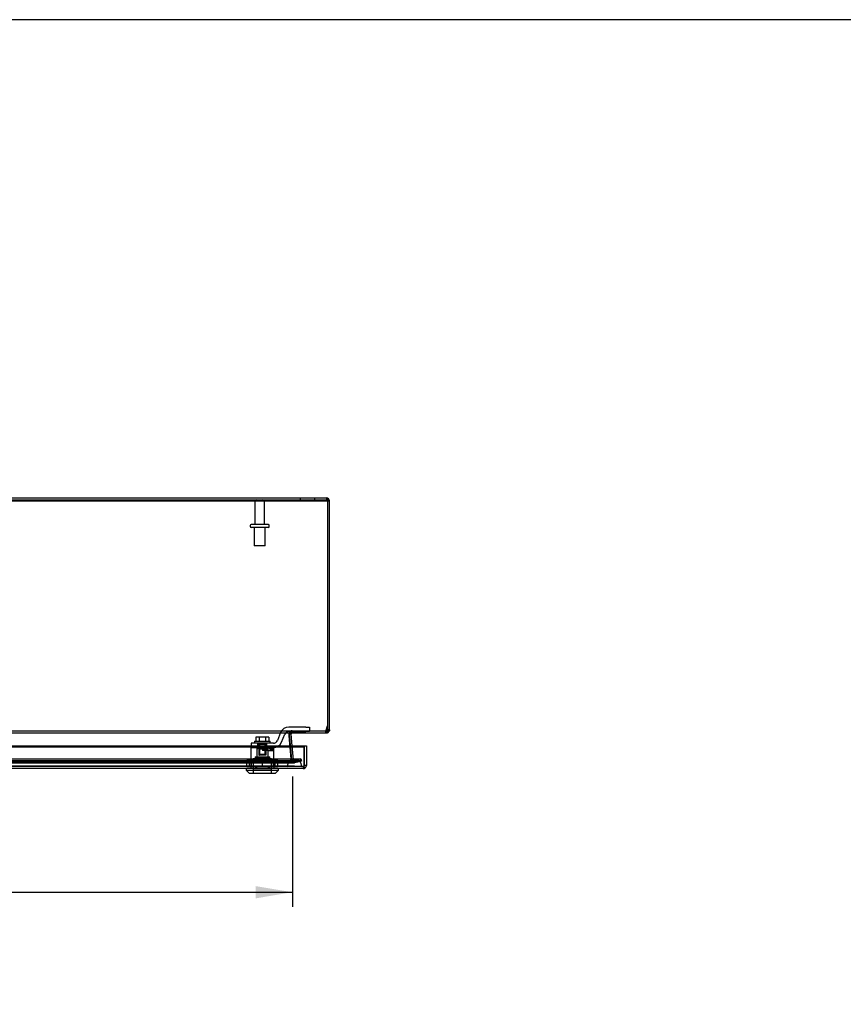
# Model space of a CAD drawing. Header units: inches. Extents: x 1 to 240, y -1 to 159.
# Tile 18 of 25: x 78 to 106, y 126 to 159. Entities that reach past the tile are written whole.
import ezdxf
from ezdxf.enums import TextEntityAlignment as Align
from ezdxf.lldxf.tags import DXFTag

# ---------------------------------------------------------------- set-up
doc = ezdxf.new("R2010")
doc.units = ezdxf.units.IN
doc.header["$MEASUREMENT"] = 0
for name, color, linetype in [('COM70220', 7, 'Continuous'), ('COM70699-8', 7, 'Continuous'), ('COM70702-5', 7, 'Continuous'), ('COM70705-8', 7, 'Continuous'), ('Default', 7, 'Continuous'), ('LOK10031', 7, 'Continuous'), ('LOK10031_CAM', 7, 'Continuous'), ('LOK10031_INSERT', 7, 'Continuous'), ('LOK10031_NUT', 7, 'Continuous'), ('LOK10031_SC', 7, 'Continuous'), ('STD26089', 7, 'Continuous')]:
    doc.layers.add(name, color=color, linetype=linetype)
doc.styles.add('SEACAD_Times_New_Roman', font='times.ttf')
tags = doc.linetypes.add('HIDDEN2', pattern=[0.1875, 0.125, -0.0625]).pattern_tags.tags
tags[6:7] = [DXFTag(74, 4), DXFTag(75, 0), DXFTag(340, '0'), DXFTag(46, 0.0), DXFTag(50, 0.0), DXFTag(44, 0.0), DXFTag(45, 0.0)]
tags[4:5] = [DXFTag(74, 4), DXFTag(75, 0), DXFTag(340, '0'), DXFTag(46, 0.0), DXFTag(50, 0.0), DXFTag(44, 0.0), DXFTag(45, 0.0)]
doc.dimstyles.new('HAMMOND_(STH_-_240x160)', dxfattribs={"dimtxt": 1, "dimasz": 1.25, "dimexe": 0.5, "dimexo": 0.5, "dimgap": 0.25, "dimtad": 0, "dimtih": 1, "dimtoh": 1, "dimzin": 0, "dimdsep": 46, "dimtxsty": 'SEACAD_Times_New_Roman', "dimblk1": '_SE_FILLED', "dimblk2": '_SE_FILLED', "dimsah": 1, "dimcen": 0.5, "dimadec": 0, "dimazin": 0, "dimtfac": 0.8, "dimtofl": 0, "dimtmove": 0, "dimatfit": 3, "dimfxl": 1, "dimtolj": 1, "dimtzin": 0, "dimarcsym": 0})

# ---------------------------------------------------------------- blocks, each defined once
blk = doc.blocks.new('SE3')
at = {"layer": 'COM70220', "color": 7, "linetype": 'HIDDEN2'}
for p, q in [((87.417, 134.053), (60.298, 134.053)), ((87.667, 134.053), (87.417, 134.053)), ((87.417, 133.807), (60.298, 133.807)), ((87.417, 133.805), (60.298, 133.805)), ((87.417, 133.804), (60.298, 133.804)), ((87.667, 133.807), (87.417, 133.807)), ((87.916, 133.805), (87.417, 133.805)), ((87.916, 133.804), (87.417, 133.804)), ((87.418, 133.805), (87.667, 133.807)), ((87.418, 133.804), (87.418, 133.805)), ((87.667, 133.807), (87.916, 133.805)), ((87.916, 133.805), (87.916, 133.804))]:
    blk.add_line(p, q, dxfattribs=at)
blk.add_arc((87.667, 133.803), 0.25, 0, 180, dxfattribs=at)
at = {"layer": 'COM70699-8', "color": 7, "linetype": 'Continuous'}
for p, q in [((58.965, 142.941), (88.749, 142.941)), ((58.965, 142.869), (88.749, 142.869)), ((88.749, 142.941), (88.749, 142.869)), ((88.785, 142.833), (88.857, 142.833)), ((88.857, 135.049), (88.857, 142.833)), ((88.749, 135.011), (88.749, 134.941)), ((88.785, 135.049), (88.784, 135.039)), ((88.784, 135.039), (88.853, 135.019)), ((88.785, 135.049), (88.785, 135.155)), ((88.785, 135.155), (88.785, 135.049)), ((88.857, 135.049), (88.785, 135.049)), ((88.857, 135.049), (88.853, 135.019)), ((87.487, 134.846), (87.486, 134.859)), ((87.486, 134.857), (87.487, 134.848)), ((87.517, 134.503), (87.491, 134.808)), ((87.555, 134.902), (87.492, 134.896)), ((87.493, 134.778), (87.517, 134.503)), ((87.555, 134.908), (87.499, 134.912)), ((87.555, 134.902), (87.555, 134.908)), ((87.59, 134.503), (87.555, 134.902)), ((87.569, 134.934), (87.565, 134.94)), ((87.571, 134.935), (87.568, 134.94)), ((87.569, 134.934), (87.571, 134.935)), ((88.734, 134.941), (88.749, 134.941))]:
    blk.add_line(p, q, dxfattribs=at)
at = {"layer": 'COM70699-8', "color": 7, "linetype": 'HIDDEN2'}
for p, q in [((87.857, 142.941), (87.857, 142.869)), ((88.357, 142.869), (88.357, 142.941)), ((88.785, 142.833), (88.785, 135.155)), ((87.526, 134.991), (87.532, 134.996)), ((87.565, 134.94), (87.526, 134.991)), ((87.568, 134.94), (87.532, 134.996)), ((87.591, 134.941), (87.591, 135.013)), ((87.591, 134.941), (87.591, 135.013)), ((87.612, 134.941), (87.612, 135.013)), ((88.734, 135.013), (88.749, 135.013)), ((88.749, 135.013), (88.749, 135.011)), ((88.749, 134.941), (88.749, 135.013)), ((87.499, 134.912), (87.483, 134.913)), ((87.483, 134.895), (87.483, 134.913)), ((87.483, 134.902), (87.483, 134.895)), ((87.483, 134.902), (87.559, 134.032)), ((87.492, 134.896), (87.483, 134.895)), ((87.486, 134.859), (87.483, 134.895)), ((87.483, 134.895), (87.486, 134.857)), ((87.487, 134.848), (87.493, 134.778)), ((87.491, 134.808), (87.487, 134.846)), ((87.559, 134.026), (87.517, 134.503)), ((87.517, 134.503), (87.559, 134.026)), ((87.631, 134.032), (87.59, 134.503)), ((59.834, 134.056), (87.881, 134.056)), ((59.834, 133.986), (87.881, 133.986)), ((60.048, 134), (87.667, 134)), ((87.631, 134.032), (87.559, 134.026)), ((87.559, 134.032), (87.559, 134.026)), ((87.562, 134.01), (87.559, 134.026)), ((87.632, 134.027), (87.562, 134.01)), ((87.647, 134.006), (87.606, 133.946)), ((87.632, 134.027), (87.631, 134.032)), ((87.647, 134.006), (87.632, 134.027)), ((87.667, 134), (87.647, 134.006)), ((87.676, 134.001), (87.667, 134)), ((87.676, 134.001), (87.667, 134)), ((87.667, 134), (87.667, 133.928)), ((87.667, 134), (87.667, 133.928)), ((87.881, 134.056), (87.676, 134.001)), ((87.676, 134.001), (87.695, 133.931)), ((87.676, 133.931), (87.676, 134.001)), ((87.676, 134.001), (87.676, 134.001)), ((87.676, 133.931), (87.881, 133.986)), ((87.899, 133.986), (87.695, 133.931)), ((87.881, 134.056), (87.899, 133.986)), ((87.881, 133.986), (87.881, 134.056)), ((60.048, 133.928), (87.667, 133.928)), ((87.695, 133.931), (87.667, 133.928)), ((87.676, 133.931), (87.667, 133.928))]:
    blk.add_line(p, q, dxfattribs=at)
at = {"layer": 'COM70699-8', "color": 7, "linetype": 'Continuous'}
for centre, radius, start, end in [((88.749, 142.833), 0.108, 0, 90), ((88.749, 135.049), 0.036, 270.0001, 343.7611), ((88.749, 135.049), 0.108, 270, 343.7612), ((87.591, 134.905), 0.036, 126.835, 175.3822)]:
    blk.add_arc(centre, radius, start, end, dxfattribs=at)
at = {"layer": 'COM70699-8', "color": 7, "linetype": 'HIDDEN2'}
for centre, radius, start, end in [((88.749, 142.833), 0.036, 0, 90), ((87.591, 134.905), 0.108, 126.8348, 175.3824), ((87.591, 134.905), 0.108, 124.848, 138.5304), ((87.591, 134.904), 0.109, 90.0924, 122.6845), ((88.749, 135.049), 0.036, 342.2169, 0.0012), ((87.591, 134.905), 0.108, 164.5194, 185.0146), ((87.667, 134.036), 0.108, 184.989, 240.7814), ((87.667, 134.036), 0.108, 193.7843, 235.7899), ((87.667, 134.036), 0.109, 235.8948, 269.8951), ((87.667, 134.036), 0.108, 253.1895, 270.011)]:
    blk.add_arc(centre, radius, start, end, dxfattribs=at)
for points, knots in [([(88.749, 142.941), (88.752, 142.941), (88.755, 142.938), (88.761, 142.927), (88.764, 142.919), (88.77, 142.899), (88.773, 142.887), (88.779, 142.861), (88.782, 142.847), (88.785, 142.833)], [0, 0, 0, 0, 0.25, 0.25, 0.5, 0.5, 0.75, 0.75, 1, 1, 1, 1]), ([(88.785, 135.049), (88.785, 135.047), (88.785, 135.043), (88.785, 135.037), (88.785, 135.032), (88.785, 135.026), (88.784, 135.02), (88.783, 135.009), (88.781, 134.998), (88.778, 134.982), (88.775, 134.972), (88.77, 134.96), (88.766, 134.953), (88.761, 134.946), (88.757, 134.943), (88.753, 134.941), (88.751, 134.941), (88.75, 134.941), (88.749, 134.941)], [0, 0, 0, 0, 0.033201, 0.066372, 0.099492, 0.132541, 0.16549, 0.198322, 0.327943, 0.391837, 0.517368, 0.57922, 0.701112, 0.761434, 0.881003, 0.940538, 0.970275, 1, 1, 1, 1]), ([(87.483, 134.902), (87.483, 134.904), (87.482, 134.906), (87.484, 134.91), (87.484, 134.912), (87.487, 134.915), (87.489, 134.917), (87.493, 134.92), (87.495, 134.921), (87.501, 134.925), (87.506, 134.927), (87.516, 134.931), (87.521, 134.932), (87.527, 134.934), (87.527, 134.934), (87.528, 134.934)], [0, 0, 0, 0, 0.0625, 0.0625, 0.125, 0.125, 0.1875, 0.1875, 0.25, 0.25, 0.375, 0.375, 0.5, 0.5, 0.5176138, 0.5176138, 0.5176138, 0.5176138]), ([(87.667, 134), (87.656, 134), (87.646, 134), (87.626, 134.002), (87.616, 134.004), (87.601, 134.007), (87.596, 134.008), (87.587, 134.011), (87.582, 134.013), (87.574, 134.017), (87.57, 134.02), (87.564, 134.024), (87.563, 134.025), (87.56, 134.029), (87.56, 134.031), (87.559, 134.032)], [0, 0, 0, 0, 0.25, 0.25, 0.5, 0.5, 0.625, 0.625, 0.75, 0.75, 0.875, 0.875, 0.9375, 0.9375, 1, 1, 1, 1])]:
    blk.add_open_spline(points, degree=3, knots=knots, dxfattribs=at)
at = {"layer": 'COM70702-5', "color": 7, "linetype": 'HIDDEN2'}
for p, q in [((58.929, 142.87), (88.785, 142.87)), ((58.981, 135.013), (88.734, 135.013)), ((87.614, 135.013), (87.614, 134.941)), ((88.723, 135.013), (88.723, 134.941)), ((88.734, 135.013), (88.734, 134.941)), ((88.748, 135.034), (88.785, 135.186)), ((88.748, 135.034), (88.748, 135.003)), ((87.486, 134.864), (87.486, 134.857)), ((87.488, 134.838), (87.488, 134.844)), ((87.553, 134.056), (87.488, 134.838)), ((87.553, 134.062), (87.516, 134.503)), ((59.829, 134.059), (87.885, 134.059)), ((59.829, 133.99), (87.885, 133.99)), ((60.056, 134.003), (87.659, 134.003)), ((87.553, 134.056), (87.553, 134.062)), ((87.579, 134.036), (87.553, 134.062)), ((87.579, 134.03), (87.553, 134.056)), ((87.579, 134.036), (87.579, 134.03)), ((87.885, 134.059), (87.673, 134.004)), ((87.673, 134.004), (87.673, 133.935)), ((87.885, 133.99), (87.673, 133.935)), ((87.885, 133.99), (87.885, 134.059)), ((60.056, 133.931), (87.659, 133.931))]:
    blk.add_line(p, q, dxfattribs=at)
at = {"layer": 'COM70702-5', "color": 7, "linetype": 'Continuous'}
for p, q in [((58.929, 142.84), (88.785, 142.84)), ((88.785, 142.87), (88.785, 142.84)), ((88.785, 142.84), (88.785, 135.155)), ((88.748, 135.003), (88.785, 135.155)), ((58.981, 134.941), (88.734, 134.941)), ((87.516, 134.503), (87.488, 134.844)), ((87.492, 134.902), (87.492, 134.895))]:
    blk.add_line(p, q, dxfattribs=at)
for centre, end_param in [((87.614, 134.864), 3.297963), ((87.614, 134.857), 3.116916)]:
    blk.add_ellipse(centre, major_axis=(0.128, 0), ratio=0.996195, start_param=2.838142, end_param=end_param, dxfattribs=at)
at = {"layer": 'COM70702-5', "color": 7, "linetype": 'HIDDEN2'}
blk.add_ellipse((87.614, 134.857), major_axis=(0.128, 0), ratio=0.996195, start_param=3.116916, end_param=3.297963, dxfattribs=at)
for points, knots in [([(87.494, 134.905), (87.495, 134.914), (87.497, 134.924), (87.503, 134.944), (87.506, 134.955), (87.514, 134.973), (87.518, 134.981), (87.523, 134.987)], [0.0306457, 0.0306457, 0.0306457, 0.0306457, 0.125, 0.125, 0.25, 0.25, 0.375, 0.375, 0.375, 0.375]), ([(87.531, 134.996), (87.533, 134.998), (87.536, 135), (87.544, 135.005), (87.549, 135.007), (87.561, 135.011), (87.568, 135.012), (87.581, 135.012), (87.587, 135.013), (87.6, 135.013), (87.607, 135.013), (87.614, 135.013)], [0.4431704, 0.4431704, 0.4431704, 0.4431704, 0.5, 0.5, 0.625, 0.625, 0.75, 0.75, 0.875, 0.875, 1, 1, 1, 1]), ([(88.734, 135.013), (88.735, 135.013), (88.736, 135.013), (88.738, 135.015), (88.739, 135.017), (88.742, 135.02), (88.743, 135.022), (88.745, 135.028), (88.746, 135.03), (88.748, 135.034)], [0, 0, 0, 0, 0.25, 0.25, 0.5, 0.5, 0.75, 0.75, 1, 1, 1, 1]), ([(87.579, 134.036), (87.587, 134.031), (87.595, 134.026), (87.611, 134.017), (87.618, 134.013), (87.634, 134.007), (87.642, 134.005), (87.658, 134.003), (87.666, 134.003), (87.673, 134.004)], [0, 0, 0, 0, 0.25, 0.25, 0.5, 0.5, 0.75, 0.75, 1, 1, 1, 1]), ([(87.579, 134.03), (87.587, 134.014), (87.595, 133.999), (87.611, 133.972), (87.618, 133.96), (87.634, 133.942), (87.642, 133.936), (87.658, 133.93), (87.666, 133.931), (87.673, 133.935)], [0, 0, 0, 0, 0.25, 0.25, 0.5, 0.5, 0.75, 0.75, 1, 1, 1, 1])]:
    blk.add_open_spline(points, degree=3, knots=knots, dxfattribs=at)
at = {"layer": 'COM70702-5', "color": 7, "linetype": 'Continuous'}
for points, knots in [([(88.734, 134.941), (88.736, 134.941), (88.738, 134.947), (88.743, 134.969), (88.745, 134.985), (88.748, 135.003)], [0, 0, 0, 0, 0.5, 0.5, 1, 1, 1, 1]), ([(87.492, 134.902), (87.493, 134.903), (87.494, 134.905), (87.496, 134.908), (87.498, 134.912), (87.5, 134.915), (87.503, 134.918), (87.506, 134.921), (87.508, 134.923), (87.512, 134.926), (87.515, 134.928), (87.518, 134.93), (87.522, 134.932), (87.526, 134.933), (87.53, 134.935), (87.534, 134.936), (87.542, 134.938), (87.556, 134.94), (87.572, 134.941), (87.587, 134.941), (87.6, 134.941), (87.609, 134.941), (87.614, 134.941)], [0, 0, 0, 0, 0.026796, 0.053991, 0.081615, 0.109696, 0.138256, 0.167315, 0.196889, 0.226991, 0.257626, 0.288795, 0.320494, 0.352717, 0.385455, 0.418697, 0.452431, 0.582869, 0.718703, 0.811509, 0.905464, 1, 1, 1, 1])]:
    blk.add_open_spline(points, degree=3, knots=knots, dxfattribs=at)
blk.add_open_spline([(87.492, 134.895), (87.493, 134.898), (87.493, 134.902), (87.494, 134.905)], degree=3, dxfattribs=at)
at = {"layer": 'COM70702-5', "color": 7, "linetype": 'HIDDEN2'}
for points in [[(87.494, 134.905), (87.493, 134.904), (87.493, 134.904), (87.493, 134.904)], [(87.493, 134.904), (87.493, 134.904), (87.493, 134.904), (87.494, 134.905)]]:
    blk.add_open_spline(points, degree=3, dxfattribs=at)
at = {"layer": 'COM70705-8', "color": 7, "linetype": 'Continuous'}
for p, q in [((59.714, 134.503), (88, 134.503)), ((59.714, 134.473), (88, 134.473)), ((88, 134.503), (88, 133.839)), ((88, 134.503), (88.072, 134.503)), ((88, 134.503), (88, 134.473)), ((88, 133.793), (88, 134.473)), ((88.072, 134.503), (88.072, 133.839)), ((87.964, 133.731), (59.75, 133.731)), ((88, 133.737), (88, 133.839)), ((88.072, 133.839), (88, 133.839)), ((88, 133.737), (88, 133.837)), ((88, 133.793), (88, 133.736)), ((88, 133.737), (88, 133.737))]:
    blk.add_line(p, q, dxfattribs=at)
at = {"layer": 'COM70705-8', "color": 7, "linetype": 'HIDDEN2'}
for p, q in [((87.964, 133.803), (59.75, 133.803)), ((86.177, 133.803), (86.177, 133.801)), ((86.374, 133.803), (86.374, 133.731)), ((86.771, 133.803), (86.771, 133.731)), ((86.968, 133.803), (86.968, 133.801)), ((87.964, 133.803), (87.964, 133.731))]:
    blk.add_line(p, q, dxfattribs=at)
blk.add_arc((87.964, 133.839), 0.036, 270, 357.3202, dxfattribs=at)
at = {"layer": 'COM70705-8', "color": 7, "linetype": 'Continuous'}
for radius, start, end in [(0.108, 270, 289.4491), (0.036, 357.3202, 0), (0.108, 289.4712, 0)]:
    blk.add_arc((87.964, 133.839), radius, start, end, dxfattribs=at)
at = {"layer": 'COM70705-8', "color": 7, "linetype": 'HIDDEN2'}
blk.add_ellipse((87.964, 133.839), major_axis=(0.0396, 0), ratio=0.908294, start_param=4.712389, end_param=5.846853, dxfattribs=at)
at = {"layer": 'COM70705-8', "color": 7, "linetype": 'Continuous'}
blk.add_ellipse((87.964, 133.839), major_axis=(0.119, 0), ratio=0.908294, start_param=4.712389, end_param=5.019287, dxfattribs=at)
at = {"layer": 'LOK10031', "color": 7, "linetype": 'HIDDEN2'}
for p, q in [((86.687, 134.441), (86.18, 134.441)), ((86.18, 134.441), (86.18, 133.801)), ((86.379, 134.441), (86.379, 134.131)), ((86.572, 134.441), (86.572, 134.341)), ((86.766, 134.341), (86.572, 134.341)), ((86.766, 134.341), (86.766, 134.441)), ((86.766, 134.341), (86.965, 134.341)), ((86.766, 134.131), (86.766, 134.341)), ((86.965, 134.441), (86.946, 134.441)), ((86.965, 134.341), (86.965, 134.441)), ((86.965, 133.801), (86.965, 134.341)), ((86.257, 134.071), (86.887, 134.071)), ((86.257, 134.071), (86.257, 133.571)), ((86.322, 134.131), (86.822, 134.131)), ((86.322, 134.131), (86.322, 134.071)), ((86.822, 134.071), (86.822, 134.131)), ((86.887, 133.571), (86.887, 134.071)), ((86.177, 133.801), (86.177, 133.731)), ((86.177, 133.801), (86.341, 133.801)), ((86.341, 133.801), (86.341, 133.731)), ((86.341, 133.801), (86.803, 133.801)), ((86.803, 133.801), (86.803, 133.731)), ((86.803, 133.801), (86.968, 133.801)), ((86.968, 133.801), (86.968, 133.731))]:
    blk.add_line(p, q, dxfattribs=at)
at = {"layer": 'LOK10031', "color": 7, "linetype": 'Continuous'}
for p, q in [((86.022, 133.731), (86.022, 133.671)), ((86.022, 133.671), (87.122, 133.671)), ((86.022, 133.671), (86.122, 133.571)), ((87.022, 133.571), (87.122, 133.671)), ((87.122, 133.671), (87.122, 133.731)), ((86.122, 133.571), (87.022, 133.571))]:
    blk.add_line(p, q, dxfattribs=at)
at = {"layer": 'LOK10031_CAM', "color": 7, "linetype": 'HIDDEN2'}
for p, q in [((88.051, 135.141), (87.472, 135.141)), ((87.472, 134.991), (88.051, 134.991)), ((88.051, 135.141), (88.176, 135.141)), ((88.176, 134.991), (88.051, 134.991)), ((88.176, 135.141), (88.176, 134.991)), ((87.194, 134.953), (87.085, 134.685)), ((87.224, 134.628), (87.333, 134.897)), ((86.571, 134.591), (86.196, 134.591)), ((86.196, 134.591), (86.196, 134.441)), ((86.413, 134.441), (86.413, 134.591)), ((86.946, 134.591), (86.571, 134.591)), ((86.683, 134.441), (86.946, 134.441)), ((86.728, 134.441), (86.728, 134.591)), ((86.818, 134.411), (86.818, 134.441)), ((86.908, 134.381), (86.848, 134.381)), ((86.938, 134.411), (86.938, 134.441))]:
    blk.add_line(p, q, dxfattribs=at)
for centre, radius, start, end in [((87.472, 134.841), 0.3, 90, 157.9806), ((87.472, 134.841), 0.15, 90, 157.9806), ((86.946, 134.741), 0.15, 270, 337.9806), ((86.848, 134.411), 0.03, 180, 270), ((86.908, 134.411), 0.03, 270, 0), ((86.946, 134.741), 0.3, 270, 337.9806)]:
    blk.add_arc(centre, radius, start, end, dxfattribs=at)
at = {"layer": 'LOK10031_INSERT', "color": 7, "linetype": 'HIDDEN2'}
for p, q in [((86.416, 134.406), (86.379, 134.406)), ((86.379, 134.406), (86.379, 134.116)), ((86.458, 134.556), (86.416, 134.556)), ((86.416, 134.406), (86.416, 134.556)), ((86.454, 134.556), (86.454, 134.181)), ((86.458, 134.556), (86.458, 134.406)), ((86.458, 134.556), (86.687, 134.556)), ((86.458, 134.406), (86.687, 134.406)), ((86.474, 134.556), (86.474, 134.181)), ((86.671, 134.181), (86.671, 134.556)), ((86.728, 134.556), (86.687, 134.556)), ((86.687, 134.406), (86.687, 134.556)), ((86.69, 134.556), (86.69, 134.181)), ((86.728, 134.441), (86.728, 134.406)), ((86.728, 134.406), (86.766, 134.406)), ((86.766, 134.116), (86.766, 134.406)), ((86.26, 134.056), (86.885, 134.056)), ((86.26, 134.056), (86.26, 133.721)), ((86.322, 134.116), (86.822, 134.116)), ((86.322, 134.116), (86.322, 134.056)), ((86.454, 134.181), (86.474, 134.181)), ((86.671, 134.181), (86.474, 134.181)), ((86.69, 134.181), (86.671, 134.181)), ((86.822, 134.056), (86.822, 134.116)), ((86.885, 133.721), (86.885, 134.056)), ((86.262, 133.721), (86.26, 133.721)), ((86.262, 133.721), (86.262, 133.571)), ((86.882, 133.721), (86.262, 133.721)), ((86.882, 133.721), (86.885, 133.721)), ((86.882, 133.571), (86.882, 133.721))]:
    blk.add_line(p, q, dxfattribs=at)
at = {"layer": 'LOK10031_NUT', "color": 7, "linetype": 'HIDDEN2'}
for p, q in [((86.572, 134.003), (86.042, 134.003)), ((86.042, 133.788), (86.042, 134.003)), ((86.139, 133.788), (86.139, 134.003)), ((86.188, 134.003), (86.188, 133.788)), ((87.102, 134.003), (86.572, 134.003)), ((86.572, 133.788), (86.572, 134.003)), ((86.956, 133.788), (86.956, 134.003)), ((87.005, 133.788), (87.005, 134.003)), ((87.102, 133.788), (87.102, 134.003)), ((86.572, 133.788), (86.042, 133.788)), ((87.102, 133.788), (86.572, 133.788))]:
    blk.add_line(p, q, dxfattribs=at)
at = {"layer": 'LOK10031_SC', "color": 7, "linetype": 'HIDDEN2'}
for p, q in [((86.31, 134.661), (86.835, 134.661)), ((86.31, 134.661), (86.31, 134.591)), ((86.461, 134.798), (86.35, 134.798)), ((86.35, 134.798), (86.35, 134.661)), ((86.683, 134.798), (86.461, 134.798)), ((86.461, 134.798), (86.461, 134.661)), ((86.795, 134.798), (86.683, 134.798)), ((86.683, 134.798), (86.683, 134.661)), ((86.795, 134.798), (86.795, 134.661)), ((86.835, 134.591), (86.835, 134.661)), ((86.454, 134.591), (86.454, 134.216)), ((86.454, 134.591), (86.478, 134.591)), ((86.478, 134.216), (86.478, 134.591)), ((86.666, 134.216), (86.666, 134.591)), ((86.69, 134.591), (86.666, 134.591)), ((86.69, 134.216), (86.69, 134.591)), ((86.454, 134.216), (86.69, 134.216))]:
    blk.add_line(p, q, dxfattribs=at)
at = {"layer": 'STD26089', "color": 7, "linetype": 'HIDDEN2'}
for p, q in [((86.316, 142.809), (86.316, 142.032)), ((86.648, 142.032), (86.648, 142.809)), ((86.777, 142.032), (86.187, 142.032)), ((86.157, 142.002), (86.157, 141.962)), ((86.777, 141.932), (86.187, 141.932)), ((86.295, 141.932), (86.295, 141.307)), ((86.67, 141.307), (86.67, 141.932)), ((86.807, 141.962), (86.807, 142.002)), ((86.67, 141.307), (86.295, 141.307))]:
    blk.add_line(p, q, dxfattribs=at)
for centre, radius, start, end in [((86.376, 142.809), 0.06, 90, 180), ((86.588, 142.809), 0.06, 0, 90), ((86.187, 142.002), 0.03, 90, 180), ((86.777, 142.002), 0.03, 0, 90), ((86.187, 141.962), 0.03, 180, 270), ((86.777, 141.962), 0.03, 270, 0)]:
    blk.add_arc(centre, radius, start, end, dxfattribs=at)
blk = doc.blocks.new('DMBLK643')
at = {"layer": 'Default', "linetype": 'Continuous', "transparency": 16777216}
for points in [[(61.406, 129.315), (61.406, 129.732), (60.156, 129.524)], [(86.344, 129.315), (87.594, 129.524), (86.344, 129.732)]]:
    blk.add_hatch(color=7, dxfattribs=at).paths.add_polyline_path(points)
at = {"layer": 'Default', "color": 7, "linetype": 'Continuous', "transparency": 16777216}
for p, q in [((60.156, 133.526), (60.156, 129.024)), ((87.594, 133.456), (87.594, 129.024)), ((60.156, 129.524), (70.278, 129.524)), ((77.471, 129.524), (87.594, 129.524))]:
    blk.add_line(p, q, dxfattribs=at)
at = {"layer": 'Default', "color": 7, "linetype": 'Continuous', "transparency": 16777216, "style": 'SEACAD_Times_New_Roman'}
for s, p in [('27.44', (72.169, 130.024)), ('DOOR ', (71.588, 128.524)), ('OPENING', (70.628, 127.024))]:
    blk.add_text(s, height=1, dxfattribs=at).set_placement(p, align=Align.TOP_LEFT)
blk = doc.blocks.new('_SE_FILLED')
at = {"color": 0}
blk.add_line((0, 0), (-1, 0), dxfattribs=at)
blk.add_solid([(0, 0), (-1, -0.1665), (-1, 0.1665), (0, 0)], dxfattribs=at)
blk = doc.blocks.new('BORDER')
at = {"layer": 'Default', "color": 7, "linetype": 'Continuous'}
blk.add_line((0, 27.86), (-41.86, 27.86), dxfattribs=at)

msp = doc.modelspace()

# ---------------------------------------------------------------- block references
at = {"layer": 'Default', "color": 7, "xscale": 5.7, "yscale": 5.7, "zscale": 5.7}
msp.add_blockref('BORDER', (239.562, 0.401), dxfattribs=at)
at = {"layer": 'Default'}
msp.add_blockref('SE3', (0, 0), dxfattribs=at)

# ---------------------------------------------------------------- dimensions: what is measured, and where the dimension line sits
at = {"layer": 'Default', "color": 7, "linetype": 'Continuous'}
dim = msp.add_linear_dim(base=(60.156, 129.524), p1=(60.156, 134.026), p2=(87.594, 133.956), angle=359.8534, text='\\A1;<>\\PDOOR \\XOPENING', dimstyle='HAMMOND_(STH_-_240x160)', dxfattribs=at)
dim.commit()
dim.dimension.update_dxf_attribs({"geometry": 'DMBLK643', "text_midpoint": (73.875, 129.524), "dimtype": 161})

doc.saveas('drawing.dxf')
